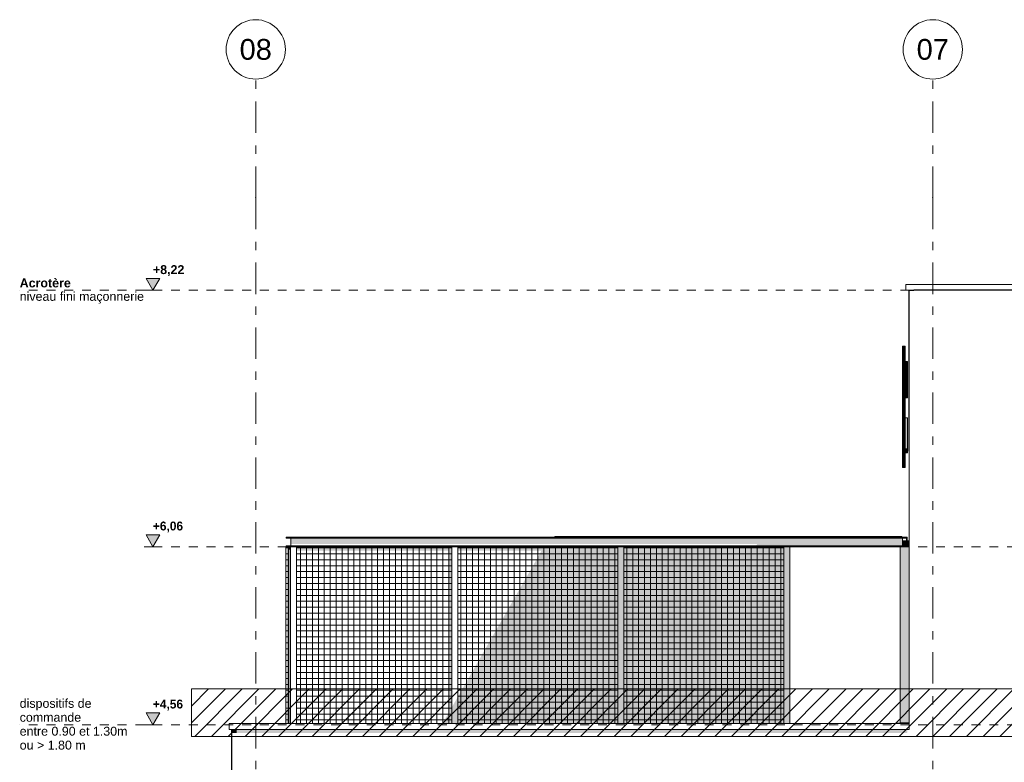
# Model space of a CAD drawing. Header units: millimetres. Extents: x -62337 to -23489, y -53000 to 10500.
# Tile 7 of 34: x -62068 to -53767, y 4244 to 10500. Entities that reach past the tile are written whole.
import ezdxf
from ezdxf.enums import TextEntityAlignment as Align

# ---------------------------------------------------------------- set-up
doc = ezdxf.new("R2010")
doc.units = ezdxf.units.MM
doc.header["$MEASUREMENT"] = 0
doc.linetypes.add('_TIRET COURT 1', pattern=[150, 75, -75])
doc.linetypes.add('Axe', pattern=[546.805537, 264.583325, -105.833328, 70.555556, -105.833328])
for name, color, linetype in [('Nouveau_0', 7, 'Continuous'), ('Nouveau_2D - Cotations pour 50ème', 7, 'Continuous'), ('Nouveau_2D - Dessin général', 7, 'Continuous'), ('Nouveau_2D - Texte pour 50ème', 7, 'Continuous'), ('Nouveau__Constr - Poutres', 7, 'Continuous'), ('Nouveau__Constr - Serrurerie', 7, 'Continuous'), ('Nouveau__Grille structurelle (axe_trame)', 7, 'Continuous'), ('Nouveau__Murs ext - Bardages', 7, 'Continuous'), ('Nouveau__Murs ext - Périphériques', 7, 'Continuous'), ('Nouveau_Fenêtres Archicad', 7, 'Continuous')]:
    doc.layers.add(name, color=color, linetype=linetype)
doc.styles.add('STYLE_GENERE_1', font='arial.ttf')
doc.styles.add('STYLE_GENERE_2', font='GOTHIC.TTF')
doc.styles.add('STYLE_GENERE_3', font='arial.ttf')

# ---------------------------------------------------------------- blocks, each defined once
blk = doc.blocks.new('Élément de coupe_6')
at = {"layer": 'Nouveau__Murs ext - Périphériques', "linetype": 'Continuous', "lineweight": 13}
blk.add_hatch(color=7, dxfattribs=at).paths.add_polyline_path([(-60238, 4520), (-60278, 4520), (-60278, 4490.7), (-60238, 4490.7)])
at = {"layer": 'Nouveau__Murs ext - Périphériques', "color": 7, "linetype": 'Continuous', "lineweight": 30}
blk.add_line((-60278, 3560), (-60278, 4520), dxfattribs=at)
blk = doc.blocks.new('Élément de coupe_7')
at = {"layer": 'Nouveau__Murs ext - Périphériques', "linetype": 'Continuous', "lineweight": 13}
blk.add_hatch(color=7, dxfattribs=at).paths.add_polyline_path([(-60238, 4520), (-60238, 4490.7), (-54586.8, 4490.7), (-54585.4, 4493.1), (-54585.4, 4520)])
blk = doc.blocks.new('Élément de coupe_9')
at = {"layer": 'Nouveau__Murs ext - Périphériques', "color": 7, "linetype": 'Continuous', "lineweight": 5}
blk.add_line((-54570, 4570), (-54570, 6865.9), dxfattribs=at)
blk = doc.blocks.new('Élément de coupe_13')
at = {"layer": 'Nouveau__Murs ext - Périphériques', "color": 7, "linetype": 'Continuous', "lineweight": 30}
for p, q in [((-54570, 6865.9), (-54570, 8220)), ((-54570, 8220), (-54530, 8220))]:
    blk.add_line(p, q, dxfattribs=at)
blk = doc.blocks.new('Élément de coupe_14')
at = {"layer": 'Nouveau__Murs ext - Périphériques', "color": 7, "linetype": 'Continuous', "lineweight": 30}
blk.add_line((-24622, 8220), (-54530, 8220), dxfattribs=at)
blk = doc.blocks.new('Élément de coupe_15')
at = {"layer": 'Nouveau__Constr - Poutres', "color": 7, "linetype": 'Continuous', "lineweight": 13}
for p, q in [((-60302, 4570), (-54570, 4570)), ((-60302, 4570), (-60302, 4520)), ((-54570, 4570), (-54570, 4520)), ((-60302, 4520), (-54570, 4520))]:
    blk.add_line(p, q, dxfattribs=at)
blk = doc.blocks.new('Élément de coupe_18')
at = {"layer": 'Nouveau__Murs ext - Bardages', "color": 7, "linetype": 'Continuous', "lineweight": 13}
for p, q in [((-54596, 8270), (-54596, 8220)), ((-54596, 8270), (-24598, 8270)), ((-54596, 8220), (-54570, 8220))]:
    blk.add_line(p, q, dxfattribs=at)
blk = doc.blocks.new('Élément de coupe_42')
at = {"layer": 'Nouveau_Fenêtres Archicad', "color": 7, "linetype": 'Continuous', "lineweight": 13}
for p, q in [((-54645, 4575.3), (-54675, 4573.4)), ((-54675, 4573.4), (-54675, 4570)), ((-54570, 4580), (-54645, 4575.3))]:
    blk.add_line(p, q, dxfattribs=at)
blk = doc.blocks.new('Élément de coupe_86')
at = {"layer": 'Nouveau__Murs ext - Bardages', "linetype": 'Continuous', "lineweight": 13}
blk.add_hatch(color=7, dxfattribs=at).paths.add_polyline_path([(-54645, 6057), (-54570, 6057), (-54570, 6060), (-54645, 6060)])
at = {"layer": 'Nouveau__Murs ext - Bardages', "color": 7, "linetype": 'Continuous', "lineweight": 13}
blk.add_line((-54645, 6060), (-54645, 6057), dxfattribs=at)
blk = doc.blocks.new('Élément de coupe_87')
at = {"layer": 'Nouveau__Murs ext - Bardages', "linetype": 'Continuous', "lineweight": 13}
blk.add_hatch(color=7, dxfattribs=at).paths.add_polyline_path([(-54645, 4570), (-54570, 4570), (-54570, 5710), (-54570, 6057), (-54645, 6057)])
at = {"layer": 'Nouveau__Murs ext - Bardages', "color": 7, "linetype": 'Continuous', "lineweight": 13}
blk.add_line((-54645, 4570), (-54645, 6057), dxfattribs=at)
blk = doc.blocks.new('Élément de coupe_88')
at = {"layer": 'Nouveau__Constr - Poutres', "linetype": 'Continuous', "lineweight": 13}
for points in [[(-54624, 7742), (-54604, 7742), (-54604, 7748.8), (-54624, 7748.8)], [(-54624, 7729), (-54604, 7729), (-54604, 7742), (-54624, 7742)], [(-54624, 7710.7), (-54604, 7710.7), (-54604, 7729), (-54624, 7729)], [(-54624, 7688.8), (-54604, 7688.8), (-54604, 7710.7), (-54624, 7710.7)], [(-54624, 7664.9), (-54604, 7664.9), (-54604, 7688.8), (-54624, 7688.8)], [(-54624, 7641), (-54604, 7641), (-54604, 7664.9), (-54624, 7664.9)], [(-54624, 7619.1), (-54604, 7619.1), (-54604, 7641), (-54624, 7641)], [(-54624, 7600.8), (-54604, 7600.8), (-54604, 7619.1), (-54624, 7619.1)], [(-54624, 7587.8), (-54604, 7587.8), (-54604, 7600.8), (-54624, 7600.8)], [(-54624, 7581), (-54604, 7581), (-54604, 7587.8), (-54624, 7587.8)], [(-54624, 7570.3), (-54604, 7570.3), (-54604, 7581), (-54624, 7581)], [(-54604, 7570.3), (-54624, 7570.3), (-54624, 7567.3), (-54604, 7567.3)], [(-54624, 7563.9), (-54604, 7563.9), (-54604, 7567.3), (-54624, 7567.3)], [(-54624, 7554), (-54604, 7554), (-54604, 7563.9), (-54624, 7563.9)], [(-54624, 7539.2), (-54604, 7539.2), (-54604, 7554), (-54624, 7554)], [(-54604, 7539.2), (-54624, 7539.2), (-54624, 7537.8), (-54604, 7537.8)], [(-54624, 7531), (-54604, 7531), (-54604, 7537.8), (-54624, 7537.8)], [(-54624, 7517.9), (-54604, 7517.9), (-54604, 7531), (-54624, 7531)], [(-54624, 7499.7), (-54604, 7499.7), (-54604, 7517.9), (-54624, 7517.9)], [(-54624, 7477.8), (-54604, 7477.8), (-54604, 7499.7), (-54624, 7499.7)], [(-54624, 7453.9), (-54604, 7453.9), (-54604, 7477.8), (-54624, 7477.8)], [(-54624, 7430), (-54604, 7430), (-54604, 7453.9), (-54624, 7453.9)], [(-54624, 7408), (-54604, 7408), (-54604, 7430), (-54624, 7430)], [(-54624, 7389.8), (-54604, 7389.8), (-54604, 7408), (-54624, 7408)], [(-54624, 7376.7), (-54604, 7376.7), (-54604, 7389.8), (-54624, 7389.8)], [(-54624, 7369.9), (-54604, 7369.9), (-54604, 7376.7), (-54624, 7376.7)], [(-54624, 7348.8), (-54604, 7348.8), (-54604, 7369.9), (-54624, 7369.9)], [(-54604, 7348.8), (-54624, 7348.8), (-54624, 7327.5), (-54604, 7327.5)], [(-54624, 7321), (-54604, 7321), (-54604, 7327.5), (-54624, 7327.5)], [(-54624, 7321), (-54624, 7309.4), (-54604, 7309.4), (-54604, 7321)], [(-54624, 7294.9), (-54604, 7294.9), (-54604, 7309.4), (-54624, 7309.4)], [(-54624, 7280.4), (-54604, 7280.4), (-54604, 7294.9), (-54624, 7294.9)], [(-54604, 7280.4), (-54624, 7280.4), (-54624, 7268.7), (-54604, 7268.7)], [(-54624, 7262.3), (-54604, 7262.3), (-54604, 7268.7), (-54624, 7268.7)], [(-54624, 7257.5), (-54604, 7257.5), (-54604, 7262.3), (-54624, 7262.3)], [(-54604, 7257.5), (-54624, 7257.5), (-54624, 7253.9), (-54604, 7253.9)], [(-54624, 7250), (-54604, 7250), (-54604, 7253.9), (-54624, 7253.9)], [(-54624, 7238.7), (-54604, 7238.7), (-54604, 7250), (-54624, 7250)], [(-54624, 7221.9), (-54604, 7221.9), (-54604, 7238.7), (-54624, 7238.7)], [(-54624, 7202.1), (-54604, 7202.1), (-54604, 7221.9), (-54624, 7221.9)], [(-54624, 7182.9), (-54604, 7182.9), (-54604, 7202.1), (-54624, 7202.1)], [(-54624, 7166.4), (-54604, 7166.4), (-54604, 7182.9), (-54624, 7182.9)], [(-54624, 7155), (-54604, 7155), (-54604, 7166.4), (-54624, 7166.4)], [(-54624, 7150.4), (-54604, 7150.4), (-54604, 7155), (-54624, 7155)], [(-54604, 7150.4), (-54624, 7150.4), (-54624, 7136), (-54604, 7136)], [(-54624, 7121.2), (-54604, 7121.2), (-54604, 7136), (-54624, 7136)], [(-54604, 7121.2), (-54624, 7121.2), (-54624, 7109.4), (-54604, 7109.4)], [(-54624, 7102.6), (-54604, 7102.6), (-54604, 7109.4), (-54624, 7109.4)], [(-54624, 7089.6), (-54604, 7089.6), (-54604, 7102.6), (-54624, 7102.6)], [(-54624, 7071.4), (-54604, 7071.4), (-54604, 7089.6), (-54624, 7089.6)], [(-54624, 7049.4), (-54604, 7049.4), (-54604, 7071.4), (-54624, 7071.4)], [(-54624, 7025.5), (-54604, 7025.5), (-54604, 7049.4), (-54624, 7049.4)], [(-54624, 7001.6), (-54604, 7001.6), (-54604, 7025.5), (-54624, 7025.5)], [(-54624, 6979.7), (-54604, 6979.7), (-54604, 7001.6), (-54624, 7001.6)], [(-54624, 6961.4), (-54604, 6961.4), (-54604, 6979.7), (-54624, 6979.7)], [(-54624, 6948.4), (-54604, 6948.4), (-54604, 6961.4), (-54624, 6961.4)], [(-54624, 6941.6), (-54604, 6941.6), (-54604, 6948.4), (-54624, 6948.4)], [(-54624, 6938.8), (-54604, 6938.8), (-54604, 6941.6), (-54624, 6941.6)], [(-54624, 6921.3), (-54604, 6921.3), (-54604, 6938.8), (-54624, 6938.8)], [(-54624, 6906.5), (-54604, 6906.5), (-54604, 6921.3), (-54624, 6921.3)], [(-54624, 6896.6), (-54604, 6896.6), (-54604, 6906.5), (-54624, 6906.5)], [(-54624, 6893.1), (-54604, 6893.1), (-54604, 6896.6), (-54624, 6896.6)], [(-54624, 6892.4), (-54604, 6892.4), (-54604, 6893.1), (-54624, 6893.1)], [(-54624, 6889), (-54604, 6889), (-54604, 6892.4), (-54624, 6892.4)], [(-54624, 6876.4), (-54604, 6876.4), (-54604, 6889), (-54624, 6889)], [(-54624, 6858.2), (-54604, 6858.2), (-54604, 6876.4), (-54624, 6876.4)], [(-54624, 6836.3), (-54604, 6836.3), (-54604, 6858.2), (-54624, 6858.2)], [(-54624, 6812.4), (-54604, 6812.4), (-54604, 6836.3), (-54624, 6836.3)], [(-54624, 6788.5), (-54604, 6788.5), (-54604, 6812.4), (-54624, 6812.4)], [(-54624, 6766.5), (-54604, 6766.5), (-54604, 6788.5), (-54624, 6788.5)], [(-54624, 6748.3), (-54604, 6748.3), (-54604, 6766.5), (-54624, 6766.5)], [(-54624, 6735.2), (-54604, 6735.2), (-54604, 6748.3), (-54624, 6748.3)], [(-54624, 6728.4), (-54604, 6728.4), (-54604, 6735.2), (-54624, 6735.2)]]:
    blk.add_hatch(color=7, dxfattribs=at).paths.add_polyline_path(points)
at = {"layer": 'Nouveau__Constr - Poutres', "color": 7, "linetype": 'Continuous', "lineweight": 13}
for p, q in [((-54624, 7742), (-54624, 7748.8)), ((-54604, 7748.8), (-54624, 7748.8)), ((-54624, 7729), (-54624, 7742)), ((-54624, 7710.7), (-54624, 7729)), ((-54604, 7742), (-54604, 7748.8)), ((-54604, 7729), (-54604, 7742)), ((-54604, 7710.7), (-54604, 7729)), ((-54624, 7688.8), (-54624, 7710.7)), ((-54624, 7664.9), (-54624, 7688.8)), ((-54624, 7641), (-54624, 7664.9)), ((-54624, 7619.1), (-54624, 7641)), ((-54604, 7688.8), (-54604, 7710.7)), ((-54604, 7664.9), (-54604, 7688.8)), ((-54604, 7641), (-54604, 7664.9)), ((-54604, 7620), (-54604, 7641)), ((-54624, 7600.8), (-54624, 7619.1)), ((-54624, 7587.8), (-54624, 7600.8)), ((-54624, 7581), (-54624, 7587.8)), ((-54624, 7570.3), (-54624, 7581)), ((-54604, 7581), (-54624, 7581)), ((-54624, 7567.3), (-54624, 7570.3)), ((-54624, 7563.9), (-54624, 7567.3)), ((-54604, 7567.3), (-54624, 7567.3)), ((-54624, 7554), (-54624, 7563.9)), ((-54624, 7539.2), (-54624, 7554)), ((-54624, 7537.8), (-54624, 7539.2)), ((-54624, 7531), (-54624, 7537.8)), ((-54604, 7537.8), (-54624, 7537.8)), ((-54624, 7517.9), (-54624, 7531)), ((-54624, 7499.7), (-54624, 7517.9)), ((-54624, 7477.8), (-54624, 7499.7)), ((-54624, 7453.9), (-54624, 7477.8)), ((-54624, 7430), (-54624, 7453.9)), ((-54624, 7408), (-54624, 7430)), ((-54624, 7389.8), (-54624, 7408)), ((-54624, 7376.7), (-54624, 7389.8)), ((-54624, 7369.9), (-54624, 7376.7)), ((-54604, 7369.9), (-54624, 7369.9)), ((-54624, 7348.8), (-54624, 7369.9)), ((-54624, 7327.5), (-54624, 7348.8)), ((-54624, 7321), (-54624, 7327.5)), ((-54604, 7327.5), (-54624, 7327.5)), ((-54624, 7309.4), (-54624, 7321)), ((-54624, 7294.9), (-54624, 7309.4)), ((-54604, 7309.4), (-54604, 7315.4)), ((-54604, 7294.9), (-54604, 7309.4)), ((-54624, 7280.4), (-54624, 7294.9)), ((-54624, 7268.7), (-54624, 7280.4)), ((-54624, 7262.3), (-54624, 7268.7)), ((-54624, 7257.5), (-54624, 7262.3)), ((-54604, 7262.3), (-54624, 7262.3)), ((-54624, 7253.9), (-54624, 7257.5)), ((-54624, 7250), (-54624, 7253.9)), ((-54604, 7253.9), (-54624, 7253.9)), ((-54624, 7238.7), (-54624, 7250)), ((-54624, 7221.9), (-54624, 7238.7)), ((-54604, 7280.4), (-54604, 7294.9)), ((-54604, 7268.7), (-54604, 7280.4)), ((-54604, 7262.3), (-54604, 7268.7)), ((-54604, 7257.5), (-54604, 7262.3)), ((-54604, 7253.9), (-54604, 7257.5)), ((-54604, 7250), (-54604, 7253.9)), ((-54604, 7238.7), (-54604, 7250)), ((-54604, 7221.9), (-54604, 7238.7)), ((-54624, 7202.1), (-54624, 7221.9)), ((-54624, 7182.9), (-54624, 7202.1)), ((-54624, 7166.4), (-54624, 7182.9)), ((-54624, 7155), (-54624, 7166.4)), ((-54624, 7150.4), (-54624, 7155)), ((-54624, 7136), (-54624, 7150.4)), ((-54604, 7150.4), (-54624, 7150.4)), ((-54604, 7202.1), (-54604, 7221.9)), ((-54604, 7182.9), (-54604, 7202.1)), ((-54604, 7166.4), (-54604, 7182.9)), ((-54604, 7155), (-54604, 7166.4)), ((-54604, 7150.4), (-54604, 7155)), ((-54604, 7145.1), (-54604, 7150.4)), ((-54624, 7121.2), (-54624, 7136)), ((-54624, 7109.4), (-54624, 7121.2)), ((-54624, 7102.6), (-54624, 7109.4)), ((-54604, 7109.4), (-54624, 7109.4)), ((-54624, 7089.6), (-54624, 7102.6)), ((-54624, 7071.4), (-54624, 7089.6)), ((-54624, 7049.4), (-54624, 7071.4)), ((-54624, 7025.5), (-54624, 7049.4)), ((-54624, 7001.6), (-54624, 7025.5)), ((-54624, 6979.7), (-54624, 7001.6)), ((-54624, 6961.4), (-54624, 6979.7)), ((-54624, 6948.4), (-54624, 6961.4)), ((-54624, 6941.6), (-54624, 6948.4)), ((-54604, 6941.6), (-54624, 6941.6)), ((-54624, 6938.8), (-54624, 6941.6)), ((-54624, 6921.3), (-54624, 6938.8)), ((-54624, 6906.5), (-54624, 6921.3)), ((-54624, 6896.6), (-54624, 6906.5)), ((-54624, 6893.1), (-54624, 6896.6)), ((-54624, 6892.4), (-54624, 6893.1)), ((-54604, 6893.1), (-54624, 6893.1)), ((-54624, 6889), (-54624, 6892.4)), ((-54624, 6876.4), (-54624, 6889)), ((-54604, 6889), (-54624, 6889)), ((-54624, 6858.2), (-54624, 6876.4)), ((-54624, 6836.3), (-54624, 6858.2)), ((-54624, 6812.4), (-54624, 6836.3)), ((-54624, 6788.5), (-54624, 6812.4)), ((-54604, 6836.3), (-54604, 6850.6)), ((-54604, 6812.4), (-54604, 6836.3)), ((-54604, 6788.5), (-54604, 6812.4)), ((-54624, 6766.5), (-54624, 6788.5)), ((-54624, 6748.3), (-54624, 6766.5)), ((-54624, 6735.2), (-54624, 6748.3)), ((-54624, 6728.4), (-54624, 6735.2)), ((-54604, 6728.4), (-54624, 6728.4)), ((-54604, 6766.5), (-54604, 6788.5)), ((-54604, 6748.3), (-54604, 6766.5)), ((-54604, 6735.2), (-54604, 6748.3)), ((-54604, 6728.4), (-54604, 6735.2))]:
    blk.add_line(p, q, dxfattribs=at)
blk = doc.blocks.new('Élément de coupe_89')
at = {"layer": 'Nouveau__Murs ext - Bardages', "linetype": 'Continuous', "lineweight": 13}
for points in [[(-54604, 7618.6), (-54584, 7618.6), (-54584, 7620), (-54604, 7620)], [(-54584, 7618.6), (-54604, 7618.6), (-54604, 7614.9), (-54584, 7614.9)], [(-54604, 7580.2), (-54584, 7580.2), (-54584, 7614.9), (-54604, 7614.9)], [(-54604, 7490), (-54584, 7490), (-54584, 7580.2), (-54604, 7580.2)], [(-54604, 7455.4), (-54584, 7455.4), (-54584, 7490), (-54604, 7490)], [(-54604, 7355.2), (-54584, 7355.2), (-54584, 7455.4), (-54604, 7455.4)], [(-54604, 7320.4), (-54584, 7320.4), (-54584, 7355.2), (-54604, 7355.2)], [(-54604, 7320.4), (-54604, 7317), (-54584, 7317), (-54584, 7320.4)], [(-54604, 7315.4), (-54584, 7315.4), (-54584, 7317), (-54604, 7317)]]:
    blk.add_hatch(color=7, dxfattribs=at).paths.add_polyline_path(points)
at = {"layer": 'Nouveau__Murs ext - Bardages', "color": 7, "linetype": 'Continuous', "lineweight": 13}
for p, q in [((-54604, 7618.6), (-54604, 7620)), ((-54604, 7620), (-54584, 7620)), ((-54604, 7614.9), (-54604, 7618.6)), ((-54604, 7580.2), (-54604, 7614.9)), ((-54604, 7614.9), (-54584, 7614.9)), ((-54604, 7490), (-54604, 7580.2)), ((-54604, 7580.2), (-54584, 7580.2)), ((-54584, 7618.6), (-54584, 7620)), ((-54584, 7614.9), (-54584, 7618.6)), ((-54584, 7580.2), (-54584, 7614.9)), ((-54584, 7490), (-54584, 7580.2)), ((-54604, 7455.4), (-54604, 7490)), ((-54604, 7490), (-54584, 7490)), ((-54584, 7455.4), (-54584, 7490)), ((-54604, 7355.2), (-54604, 7455.4)), ((-54604, 7455.4), (-54584, 7455.4)), ((-54584, 7355.2), (-54584, 7455.4)), ((-54604, 7320.4), (-54604, 7355.2)), ((-54604, 7355.2), (-54584, 7355.2)), ((-54604, 7317), (-54604, 7320.4)), ((-54604, 7320.4), (-54584, 7320.4)), ((-54604, 7315.4), (-54604, 7317)), ((-54604, 7315.4), (-54584, 7315.4)), ((-54584, 7320.4), (-54584, 7355.2)), ((-54584, 7317), (-54584, 7320.4)), ((-54584, 7315.4), (-54584, 7317))]:
    blk.add_line(p, q, dxfattribs=at)
blk = doc.blocks.new('Élément de coupe_90')
at = {"layer": 'Nouveau__Murs ext - Bardages', "linetype": 'Continuous', "lineweight": 13}
for points in [[(-54604, 6885.3), (-54584, 6885.3), (-54584, 7145.1), (-54604, 7145.1)], [(-54604, 6850.6), (-54584, 6850.6), (-54584, 6885.3), (-54604, 6885.3)]]:
    blk.add_hatch(color=7, dxfattribs=at).paths.add_polyline_path(points)
at = {"layer": 'Nouveau__Murs ext - Bardages', "color": 7, "linetype": 'Continuous', "lineweight": 13}
for p, q in [((-54604, 6885.3), (-54604, 7145.1)), ((-54604, 7145.1), (-54584, 7145.1)), ((-54584, 6885.3), (-54584, 7145.1)), ((-54604, 6850.6), (-54604, 6885.3)), ((-54604, 6885.3), (-54584, 6885.3)), ((-54604, 6850.6), (-54584, 6850.6)), ((-54584, 6850.6), (-54584, 6885.3))]:
    blk.add_line(p, q, dxfattribs=at)
blk = doc.blocks.new('Élément de coupe_96')
at = {"layer": 'Nouveau__Constr - Serrurerie', "linetype": 'Continuous', "lineweight": 13}
for points in [[(-54625, 6132), (-59782.5, 6132), (-59782.5, 6083.2), (-55850.3, 6083.2), (-55859, 6068), (-54625, 6068)], [(-55859, 6068), (-55863.6, 6060), (-54585, 6060), (-54585, 6068)], [(-55817.7, 6140), (-55822.3, 6132), (-54585, 6132), (-54585, 6140)]]:
    blk.add_hatch(color=7, dxfattribs=at).paths.add_polyline_path(points)
at = {"layer": 'Nouveau__Constr - Serrurerie', "color": 7, "linetype": 'Continuous', "lineweight": 13}
for p, q in [((-59822.5, 6132), (-59822.5, 6140)), ((-54585, 6140), (-59822.5, 6140)), ((-54585, 6132), (-59822.5, 6132)), ((-54585, 6068), (-59822.5, 6068)), ((-59822.5, 6060), (-59822.5, 6068)), ((-59785, 6060), (-59805, 6060)), ((-59782.5, 6068), (-59782.5, 6132)), ((-54585, 6060), (-59735, 6060)), ((-54625, 6068), (-54625, 6132)), ((-54585, 6132), (-54585, 6140)), ((-54585, 6060), (-54585, 6068))]:
    blk.add_line(p, q, dxfattribs=at)
blk = doc.blocks.new('Élément de coupe_97')
at = {"layer": 'Nouveau_0', "color": 7, "linetype": 'Continuous', "lineweight": 13}
for p, q in [((-59785, 6060), (-59735, 6060)), ((-59785, 4570), (-59785, 6060)), ((-59735, 4570), (-59735, 6060))]:
    blk.add_line(p, q, dxfattribs=at)
blk = doc.blocks.new('Élément de coupe_217')
at = {"layer": 'Nouveau_0', "linetype": 'Continuous', "lineweight": 13}
blk.add_hatch(color=7, dxfattribs=at).paths.add_polyline_path([(-55625, 4570), (-55575, 4570), (-55575, 6060), (-55625, 6060)])
at = {"layer": 'Nouveau_0', "color": 7, "linetype": 'Continuous', "lineweight": 13}
for p, q in [((-55625, 4570), (-55625, 6060)), ((-55575, 4570), (-55575, 6060))]:
    blk.add_line(p, q, dxfattribs=at)
blk = doc.blocks.new('Élément de coupe_236')
at = {"layer": 'Nouveau__Constr - Serrurerie', "linetype": 'Continuous', "lineweight": 13}
blk.add_hatch(color=7, dxfattribs=at).paths.add_polyline_path([(-54585, 6132), (-54590, 6132), (-54590, 6068), (-54585, 6068)])
at = {"layer": 'Nouveau__Constr - Serrurerie', "color": 7, "linetype": 'Continuous', "lineweight": 13}
for p, q in [((-54590, 6132), (-54590, 6068)), ((-54585, 6068), (-54585, 6132))]:
    blk.add_line(p, q, dxfattribs=at)
blk = doc.blocks.new('Élément de coupe_237')
at = {"layer": 'Nouveau_0', "linetype": 'Continuous', "lineweight": 13}
blk.add_hatch(color=7, dxfattribs=at).paths.add_polyline_path([(-57025, 4570), (-56975, 4570), (-56975, 6060), (-57025, 6060)])
at = {"layer": 'Nouveau_0', "color": 7, "linetype": 'Continuous', "lineweight": 13}
for p, q in [((-57025, 4570), (-57025, 6060)), ((-56975, 4570), (-56975, 6060))]:
    blk.add_line(p, q, dxfattribs=at)
blk = doc.blocks.new('Élément de coupe_238')
at = {"layer": 'Nouveau_0', "linetype": 'Continuous', "lineweight": 13}
blk.add_hatch(color=7, dxfattribs=at).paths.add_polyline_path([(-58425, 4570), (-58375, 4570), (-58375, 4793.2), (-58425, 4706)])
at = {"layer": 'Nouveau_0', "color": 7, "linetype": 'Continuous', "lineweight": 13}
for p, q in [((-58425, 4570), (-58425, 6060)), ((-58375, 4570), (-58375, 6060))]:
    blk.add_line(p, q, dxfattribs=at)
blk = doc.blocks.new('Élément de coupe_239')
at = {"layer": 'Nouveau_0', "linetype": 'Continuous', "lineweight": 13}
for points in [[(-59797.5, 6060), (-59797.5, 6025.1), (-59785, 6046.9), (-59785, 6060)], [(-59797.5, 4570), (-59785, 4570), (-59785, 4687.3), (-59797.5, 4687.3)]]:
    blk.add_hatch(color=7, dxfattribs=at).paths.add_polyline_path(points)
at = {"layer": 'Nouveau_0', "color": 7, "linetype": 'Continuous', "lineweight": 13}
blk.add_line((-59797.5, 4570), (-59797.5, 6060), dxfattribs=at)
blk = doc.blocks.new('Élément de coupe_240')
at = {"layer": 'Nouveau__Constr - Serrurerie', "linetype": 'Continuous', "lineweight": 13}
for points in [[(-54625, 6068), (-54590, 6068), (-54590, 6110), (-54625, 6110)], [(-54585, 6110), (-54585, 6060), (-54570, 6060), (-54570, 6110)]]:
    blk.add_hatch(color=7, dxfattribs=at).paths.add_polyline_path(points)
at = {"layer": 'Nouveau__Constr - Serrurerie', "color": 7, "linetype": 'Continuous', "lineweight": 13}
for p, q in [((-54590, 6110), (-54625, 6110)), ((-54570, 6110), (-54585, 6110)), ((-54570, 6060), (-54585, 6060))]:
    blk.add_line(p, q, dxfattribs=at)
blk = doc.blocks.new('Élément de coupe_241')
at = {"layer": 'Nouveau__Constr - Serrurerie', "linetype": 'Continuous', "lineweight": 5}
h = blk.add_hatch(dxfattribs=at)
h.set_pattern_fill('Grille_50x50', style=0, pattern_type=2)
h.set_pattern_definition([(180, (8e-10, 203), (0, 500), []), (90, (8e-10, 203), (500, 0), [])])
h.paths.add_polyline_path([(-54630, 6145), (-57557.5, 6145), (-57557.5, 6140), (-54630, 6140)])
at = {"layer": 'Nouveau__Constr - Serrurerie', "linetype": 'Continuous', "lineweight": 13}
blk.add_hatch(color=7, dxfattribs=at).paths.add_polyline_path([(-55814.8, 6145), (-55817.7, 6140), (-54630, 6140), (-54630, 6145)])
at = {"layer": 'Nouveau__Constr - Serrurerie', "color": 7, "linetype": 'Continuous', "lineweight": 13}
for p, q in [((-57557.5, 6145), (-54630, 6145)), ((-57557.5, 6140), (-57557.5, 6145)), ((-54630, 6140), (-54630, 6145))]:
    blk.add_line(p, q, dxfattribs=at)
blk = doc.blocks.new('Élément de coupe_242')
at = {"layer": 'Nouveau__Constr - Serrurerie', "linetype": 'Continuous', "lineweight": 5}
h = blk.add_hatch(dxfattribs=at)
h.set_pattern_fill('Faïence_5x5', style=0, pattern_type=2)
h.set_pattern_definition([(180, (-5e-10, -1e-09), (0, 50), []), (90, (-5e-10, -1e-09), (50, 0), [])])
h.paths.add_polyline_path([(-59825, 4570), (-59805, 4570), (-59805, 6060), (-59825, 6060)])
at = {"layer": 'Nouveau__Constr - Serrurerie', "color": 7, "linetype": 'Continuous', "lineweight": 5}
for p, q in [((-59825, 6060), (-59805, 6060)), ((-59825, 4570), (-59825, 6060)), ((-59805, 6060), (-59805, 4570))]:
    blk.add_line(p, q, dxfattribs=at)
blk = doc.blocks.new('Élément de coupe_243')
at = {"layer": 'Nouveau__Constr - Serrurerie', "linetype": 'Continuous', "lineweight": 5}
h = blk.add_hatch(dxfattribs=at)
h.set_pattern_fill('Faïence_5x5', style=0, pattern_type=2)
h.set_pattern_definition([(2e-12, (5e-08, 4e-09), (0, 50), []), (90, (5e-08, 4e-09), (-50, 0), [])])
h.paths.add_polyline_path([(-59805, 6060), (-59805, 4570), (-59797.5, 4570), (-59797.5, 6060)])
at = {"layer": 'Nouveau__Constr - Serrurerie', "linetype": 'Continuous', "lineweight": 13}
for points in [[(-59805, 6060), (-59805, 4570), (-59797.5, 4570), (-59797.5, 6060)], [(-58425, 6060), (-59735, 6060), (-59735, 6026.4), (-58444.3, 6026.4), (-58444.3, 4672.4), (-58503, 4570), (-58425, 4570)], [(-58375, 6060), (-58375, 6026.4), (-57667.6, 6026.4), (-58375, 4793.2), (-58375, 4570), (-57025, 4570), (-57025, 6060)], [(-55625, 6060), (-56975, 6060), (-56975, 4570), (-55625, 4570)]]:
    blk.add_hatch(color=7, dxfattribs=at).paths.add_polyline_path(points)
at = {"layer": 'Nouveau__Constr - Serrurerie', "linetype": 'Continuous', "lineweight": 5}
h = blk.add_hatch(dxfattribs=at)
h.set_pattern_fill('Faïence_5x5', style=0, pattern_type=2)
h.set_pattern_definition([(5e-14, (1e-10, 3e-11), (0, 50), []), (90, (1e-10, 3e-11), (-50, 0), [])])
h.paths.add_polyline_path([(-59735, 6060), (-59735, 4570), (-58425, 4570), (-58425, 6060)])
h = blk.add_hatch(dxfattribs=at)
h.set_pattern_fill('Faïence_5x5', style=0, pattern_type=2)
h.set_pattern_definition([(0, (2e-10, -3e-12), (0, 50), []), (90, (2e-10, -3e-12), (-50, 0), [])])
h.paths.add_polyline_path([(-57025, 6060), (-58375, 6060), (-58375, 4570), (-57025, 4570)])
h = blk.add_hatch(dxfattribs=at)
h.set_pattern_fill('Faïence_5x5', style=0, pattern_type=2)
h.set_pattern_definition([(0, (0, -3e-12), (0, 50), []), (90, (0, -3e-12), (-50, 0), [])])
h.paths.add_polyline_path([(-55625, 6060), (-56975, 6060), (-56975, 4570), (-55625, 4570)])
blk = doc.blocks.new('Marque grille standard[1]', base_point=(-54370, 10000))
at = {"layer": 'Nouveau__Grille structurelle (axe_trame)', "color": 1, "linetype": 'Axe', "lineweight": 20}
for q in [(-54370, 10000), (-54370, -3000)]:
    blk.add_line((-54370, 9000), q, dxfattribs=at)
at = {"layer": 'Nouveau__Grille structurelle (axe_trame)', "color": 7, "linetype": 'Continuous', "lineweight": 13}
blk.add_circle((-54370, 10250), 250, dxfattribs=at)
at = {"layer": 'Nouveau__Grille structurelle (axe_trame)', "color": 1, "linetype": 'Axe', "lineweight": 20}
blk.add_point((-54370, 9000), dxfattribs=at)
blk.add_point((-54370, 9000), dxfattribs=at)
at = {"layer": 'Nouveau__Grille structurelle (axe_trame)', "color": 7, "lineweight": 13, "style": 'STYLE_GENERE_1'}
for tag, p in [('AC_MarkerText_1_0', (-54370, 10337.5)), ('AC_MarkerText_1_1', (-54370, -4162.5))]:
    blk.add_attdef(tag, text='', height=175, rotation=360, dxfattribs=at).set_placement(p, align=Align.TOP_CENTER)
blk = doc.blocks.new('Marque grille standard[8]', base_point=(-60078, 10000))
at = {"layer": 'Nouveau__Grille structurelle (axe_trame)', "color": 1, "linetype": 'Axe', "lineweight": 20}
for q in [(-60078, 10000), (-60078, -3000)]:
    blk.add_line((-60078, 9000), q, dxfattribs=at)
at = {"layer": 'Nouveau__Grille structurelle (axe_trame)', "color": 7, "linetype": 'Continuous', "lineweight": 13}
blk.add_circle((-60078, 10250), 250, dxfattribs=at)
at = {"layer": 'Nouveau__Grille structurelle (axe_trame)', "color": 1, "linetype": 'Axe', "lineweight": 20}
blk.add_point((-60078, 9000), dxfattribs=at)
blk.add_point((-60078, 9000), dxfattribs=at)
at = {"layer": 'Nouveau__Grille structurelle (axe_trame)', "color": 7, "lineweight": 13, "style": 'STYLE_GENERE_1'}
for tag, p in [('AC_MarkerText_1_0', (-60078, 10337.5)), ('AC_MarkerText_1_1', (-60078, -4162.5))]:
    blk.add_attdef(tag, text='', height=175, rotation=360, dxfattribs=at).set_placement(p, align=Align.TOP_CENTER)
blk = doc.blocks.new('Cotation_1', base_point=(-60944.6, 1000))
at = {"layer": 'Nouveau_2D - Cotations pour 50ème', "linetype": 'Continuous', "lineweight": 13}
for points in [[(-60944.6, 8220), (-60886.6, 8320), (-61002.6, 8320)], [(-60944.6, 6060), (-60886.6, 6160), (-61002.6, 6160)], [(-60944.6, 4560), (-60886.6, 4660), (-61002.6, 4660)], [(-60944.6, 3560), (-60886.6, 3660), (-61002.6, 3660)], [(-60944.6, 2500), (-60886.6, 2600), (-61002.6, 2600)], [(-60944.6, 1000), (-60886.6, 1100), (-61002.6, 1100)]]:
    blk.add_hatch(color=7, dxfattribs=at).paths.add_polyline_path(points)
at = {"layer": 'Nouveau_2D - Cotations pour 50ème', "color": 7, "linetype": 'Continuous', "lineweight": 13}
for p, q in [((-60944.6, 8220), (-61002.6, 8320)), ((-61002.6, 8320), (-60886.6, 8320)), ((-60886.6, 8320), (-60944.6, 8220)), ((-60944.6, 8220), (-61019.6, 8220)), ((-60944.6, 8220), (-60869.6, 8220)), ((-60944.6, 6060), (-61002.6, 6160)), ((-61002.6, 6160), (-60886.6, 6160)), ((-60886.6, 6160), (-60944.6, 6060)), ((-60944.6, 6060), (-61019.6, 6060)), ((-60944.6, 6060), (-60869.6, 6060)), ((-60944.6, 4560), (-61002.6, 4660)), ((-61002.6, 4660), (-60886.6, 4660)), ((-60886.6, 4660), (-60944.6, 4560)), ((-60944.6, 4560), (-61019.6, 4560)), ((-60944.6, 4560), (-60869.6, 4560)), ((-60944.6, 3560), (-61002.6, 3660)), ((-61002.6, 3660), (-60886.6, 3660)), ((-60886.6, 3660), (-60944.6, 3560)), ((-60944.6, 3560), (-61019.6, 3560)), ((-60944.6, 3560), (-60869.6, 3560)), ((-60944.6, 2500), (-61002.6, 2600)), ((-61002.6, 2600), (-60886.6, 2600)), ((-60886.6, 2600), (-60944.6, 2500)), ((-60944.6, 2500), (-61019.6, 2500)), ((-60944.6, 2500), (-60869.6, 2500)), ((-60944.6, 1000), (-61002.6, 1100)), ((-61002.6, 1100), (-60886.6, 1100)), ((-60886.6, 1100), (-60944.6, 1000)), ((-60944.6, 1000), (-61019.6, 1000)), ((-60944.6, 1000), (-60869.6, 1000))]:
    blk.add_line(p, q, dxfattribs=at)
at = {"layer": 'Nouveau_2D - Cotations pour 50ème', "color": 7, "lineweight": 13, "char_height": 75, "attachment_point": 7}
for s, insert, style in [('{\\A1;\\fArial|b1|i0|c0|p0;+8,22}', (-60944.6, 8340), 'STYLE_GENERE_3'), ('{\\A1;\\fCentury Gothic|b1|i0|c0|p0;+6,06}', (-60944.6, 6180), 'STYLE_GENERE_2'), ('{\\A1;\\fCentury Gothic|b1|i0|c0|p0;+4,56}', (-60944.6, 4680), 'STYLE_GENERE_2'), ('{\\A1;\\fCentury Gothic|b1|i0|c0|p0;+3,56}', (-60944.6, 3680), 'STYLE_GENERE_2'), ('{\\A1;\\fCentury Gothic|b1|i0|c0|p0;+2,50}', (-60944.6, 2620), 'STYLE_GENERE_2'), ('{\\A1;\\fCentury Gothic|b1|i0|c0|p0;+1,00}', (-60944.6, 1120), 'STYLE_GENERE_2')]:
    blk.add_mtext(s, dxfattribs=dict(at, insert=insert, style=style))

msp = doc.modelspace()

# ---------------------------------------------------------------- hatches: boundary and pattern name
at = {"layer": 'Nouveau_0', "linetype": 'Continuous', "lineweight": 0}
h = msp.add_hatch(dxfattribs=at)
h.set_pattern_fill('Blocs_maçonnerie', color=112, style=0, pattern_type=2)
h.set_pattern_definition([(45, (0, 0), (-70.71068, 70.71068), [])])
h.paths.add_polyline_path([(-60620.2, 4861.7), (-24117.2, 4861.7), (-24117.2, 4461.7), (-60620.2, 4461.7)])

# ---------------------------------------------------------------- linework, layer by layer
at = {"layer": 'Nouveau_0', "color": 112, "linetype": 'Continuous', "lineweight": 0, "flags": 128}
msp.add_lwpolyline([(-60620.2, 4861.7), (-24117.2, 4861.7), (-24117.2, 4461.7), (-60620.2, 4461.7)], close=True, dxfattribs=at)
at = {"layer": 'Nouveau_2D - Dessin général', "color": 7, "linetype": '_TIRET COURT 1', "lineweight": 13}
for p, q in [((-24117.2, 8220), (-62067.9, 8220)), ((-24117.2, 6060), (-60975, 6060)), ((-24117.2, 4560), (-62067.9, 4560))]:
    msp.add_line(p, q, dxfattribs=at)

# ---------------------------------------------------------------- block references
at = {"layer": 'Nouveau_0', "lineweight": 0}
for name in ['Élément de coupe_239', 'Élément de coupe_97', 'Élément de coupe_238', 'Élément de coupe_237', 'Élément de coupe_217']:
    msp.add_blockref(name, (0, 0), dxfattribs=at)
at = {"layer": 'Nouveau_2D - Cotations pour 50ème', "color": 7, "linetype": 'Continuous', "lineweight": 13}
msp.add_blockref('Cotation_1', (-60944.6, 1000), dxfattribs=at)
at = {"layer": 'Nouveau__Constr - Poutres', "lineweight": 0}
for name in ['Élément de coupe_88', 'Élément de coupe_15']:
    msp.add_blockref(name, (0, 0), dxfattribs=at)
at = {"layer": 'Nouveau__Constr - Serrurerie', "lineweight": 0}
for name in ['Élément de coupe_241', 'Élément de coupe_242', 'Élément de coupe_96', 'Élément de coupe_243', 'Élément de coupe_240', 'Élément de coupe_236']:
    msp.add_blockref(name, (0, 0), dxfattribs=at)
at = {"layer": 'Nouveau__Grille structurelle (axe_trame)', "color": 7, "linetype": 'Continuous', "lineweight": 13}
ref = msp.add_blockref('Marque grille standard[8]', (-60078, 10000), dxfattribs=at)
ref.add_attrib('AC_MarkerText_1', '08', dxfattribs={"color": 7, "lineweight": 13, "height": 175, "rotation": 360, "style": 'STYLE_GENERE_1'}).set_placement((-60078, 10337.5), align=Align.TOP_CENTER)
ref = msp.add_blockref('Marque grille standard[1]', (-54370, 10000), dxfattribs=at)
ref.add_attrib('AC_MarkerText_1', '07', dxfattribs={"color": 7, "lineweight": 13, "height": 175, "rotation": 360, "style": 'STYLE_GENERE_1'}).set_placement((-54370, 10337.5), align=Align.TOP_CENTER)
at = {"layer": 'Nouveau__Murs ext - Bardages', "lineweight": 0}
for name in ['Élément de coupe_18', 'Élément de coupe_89', 'Élément de coupe_90', 'Élément de coupe_86', 'Élément de coupe_87']:
    msp.add_blockref(name, (0, 0), dxfattribs=at)
at = {"layer": 'Nouveau__Murs ext - Périphériques', "lineweight": 0}
for name in ['Élément de coupe_13', 'Élément de coupe_14', 'Élément de coupe_9', 'Élément de coupe_6', 'Élément de coupe_7']:
    msp.add_blockref(name, (0, 0), dxfattribs=at)
at = {"layer": 'Nouveau_Fenêtres Archicad', "lineweight": 0}
msp.add_blockref('Élément de coupe_42', (0, 0), dxfattribs=at)

# ---------------------------------------------------------------- texts
at = {"layer": 'Nouveau_2D - Texte pour 50ème', "color": 7, "linetype": 'Continuous', "lineweight": 13, "insert": (-62067.9, 8214.2), "char_height": 75, "attachment_point": 4, "line_spacing_factor": 0.903047, "style": 'STYLE_GENERE_3'}
msp.add_mtext('{\\A1;\\fArial|b1|i0|c0|p0;Acrotère  }\\P{\\A1;\\fArial|b0|i0|c0|p0;niveau fini maçonnerie}', dxfattribs=at)
at = {"layer": 'Nouveau_2D - Texte pour 50ème', "color": 112, "linetype": 'Continuous', "lineweight": 0, "insert": (-62067.9, 4563.7), "char_height": 75, "width": 1011.105, "attachment_point": 4, "line_spacing_factor": 0.938118, "style": 'STYLE_GENERE_1'}
msp.add_mtext('{\\A1;\\fArial|b0|i0|c0|p0;dispositifs de }{\\A1;\\fArial|b0|i0|c0|p0;commande }\\P{\\A1;\\fArial|b0|i0|c0|p0;entre 0.90 et 1.30m}\\P{\\A1;\\fArial|b0|i0|c0|p0;ou > 1.80 m}', dxfattribs=at)

doc.saveas('drawing.dxf')
